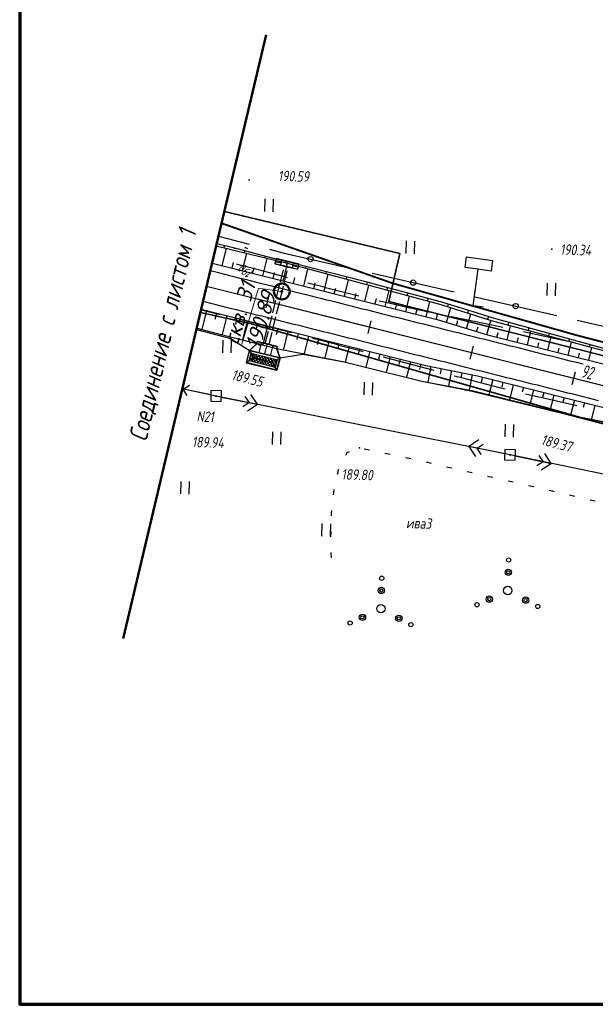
# Paper-space layout 'Лист2' of a CAD drawing. Header units: millimetres. Extents: x -640 to 411, y -3 to 287.
# Tile 1 of 10: x -640 to -531, y 1 to 188. Entities that reach past the tile are written whole.
import ezdxf

# ---------------------------------------------------------------- set-up
doc = ezdxf.new("R2010")
doc.units = ezdxf.units.MM
doc.linetypes.add('ACAD_ISO02W100', pattern=[15, 12, -3])
doc.linetypes.add('CONTI', pattern=[0])
for name, color, linetype, lineweight in [('10', 1, 'Continuous', 35), ('геология', 7, 'Continuous', 20), ('КОПИЯ_ОСЬ_13_ОТКОСЫ', 7, 'Continuous', 30), ('КОПИЯ_ОСЬ_ГРАНИЦЫ_ПОЛОС', 7, 'Continuous', 30), ('ОСЬ_ВЕРХ_ПОКРЫТИЯ_ГРАНИЦЫ_ПОЛОС', 7, 'Continuous', 30), ('ОСЬ_ВЕРХ_ПОКРЫТИЯ_ОСЬ', 1, 'Continuous', 30), ('Трубы мет.', 7, 'ACAD_ISO02W100', 30)]:
    doc.layers.add(name, color=color, linetype=linetype, lineweight=lineweight)
for name, color, linetype in [('_Оформление', 7, 'Continuous'), ('_Ростелеком', 6, 'Continuous'), ('GOR_BDEFAULT', 212, 'CONTI'), ('NAD_MDEFAULT', 7, 'CONTI'), ('PI_OTDEFAULT', 172, 'CONTI'), ('PI_TTDEFAULT', 5, 'CONTI'), ('PLN_O', 7, 'CONTI'), ('SIT_LDEFAULT', 7, 'CONTI'), ('USLZNDEFAULT', 7, 'CONTI'), ('ZAPSKDEFAULT', 7, 'CONTI'), ('КОПИЯ_ОСЬ_ТАНГЕНСЫ', 1, 'Continuous'), ('ОСЬ_ВЕРХ_ПОКРЫТИЯ_ПИКЕТЫ', 1, 'Continuous')]:
    doc.layers.add(name, color=color, linetype=linetype)
doc.styles.add('eskd', font='isocpeur.ttf', dxfattribs={"width": 1.2, "height": 2})
doc.styles.add('SHRFT', font='isocpeui.ttf')
doc.styles.get("Standard").update_dxf_attribs({"font": 'isocpeui.ttf'})
doc.styles.add('ГОСТ', font='isocpeur.ttf', dxfattribs={"height": 4})
doc.linetypes.add('Связь', pattern='A,12.5,[130,ltypeshp.shx,S=1,R=-30,X=0,Y=0.9],1,[130,ltypeshp.shx,S=1,R=-30,X=0,Y=0.9],1,[130,ltypeshp.shx,S=1,R=-30,X=0,Y=0.9],4.5', length=19)

# ---------------------------------------------------------------- blocks, each defined once
blk = doc.blocks.new('BL_2011')
at = {"color": 0}
for p, q in [((0, 0), (0, 2.4)), ((1.6, 0), (1.6, 2.4))]:
    blk.add_line(p, q, dxfattribs=at)
blk = doc.blocks.new('BL_27')
at = {"color": 0}
for p, q in [((1, 1), (-1, 1)), ((-1, 1), (-1, -1)), ((1, -1), (1, 1)), ((-1, -1), (1, -1))]:
    blk.add_line(p, q, dxfattribs=at)
blk.add_circle((0, 0), 0.1, dxfattribs=at)
blk = doc.blocks.new('BL_2010')
at = {"color": 0}
for centre, radius in [((0, 5.78), 0.4), ((0, 3.46), 0.6), ((0, 3.46), 0.3), ((0, 0), 0.8), ((-3.46, -1.74), 0.6), ((-3.46, -1.74), 0.3), ((3.46, -1.74), 0.6), ((3.46, -1.74), 0.3), ((-5.78, -2.88), 0.4), ((5.78, -2.88), 0.4)]:
    blk.add_circle(centre, radius, dxfattribs=at)
blk = doc.blocks.new('A$C25637593')
at = {"layer": 'Трубы мет.', "linetype": 'Continuous', "lineweight": 0}
h = blk.add_hatch(dxfattribs=at)
h.set_pattern_fill('ANSI37', color=256, scale=64, angle=180, style=0)
h.set_pattern_definition([(225, (2253.2026, 3680.535), (5.656854, -5.656854), []), (315, (2253.2026, 3680.535), (5.656854, 5.656854), [])])
h.paths.add_polyline_path([(49, 51), (79, 51), (79, -51), (49, -51)])
at = {"layer": 'Трубы мет.', "linetype": 'Continuous'}
for points in [[(0, 39), (0, 23), (0, 0), (0, -23), (0, -39)], [(0, 23), (8, 23), (8, 39), (0, 39)], [(8, -39), (8, -39), (40, -60), (40, -60), (40, 60), (8, 39), (8, 39)], [(40, 60), (49, 51)], [(88, 60), (79, 51)], [(0, -23), (8, -23), (8, -39), (0, -39)], [(40, -60), (49, -51)], [(79, -51), (88, -60)]]:
    blk.add_lwpolyline(points, dxfattribs=at)
at = {"layer": 'Трубы мет.', "linetype": 'Continuous', "lineweight": 0}
for points in [[(39, 23), (39, 58.1), (9, 38.5), (9, 23)], [(9, -23), (9, -38.5), (39, -58.1), (39, -23)]]:
    blk.add_lwpolyline(points, close=True, dxfattribs=at)
at = {"layer": 'Трубы мет.', "linetype": 'Continuous'}
for points in [[(40, 60), (88, 60), (88, -60), (40, -60)], [(49, 51), (79, 51), (79, -51), (49, -51)]]:
    blk.add_lwpolyline(points, close=True, dxfattribs=at)
at = {"layer": 'Трубы мет.', "ltscale": 1.2}
for points in [[(49, 51), (64, 36)], [(79, 51), (64, 36)], [(64, 36), (64, -36)], [(49, -51), (64, -36)], [(64, -36), (79, -51)]]:
    blk.add_lwpolyline(points, dxfattribs=at)
at = {"layer": 'Трубы мет.', "linetype": 'Continuous', "lineweight": 0}
for points in [[(1, 22), (39, 22)], [(1, 22), (1, 0.5)], [(1, 0.5), (39, 0.5)], [(39, 0.5), (39, 22)], [(1, -0.5), (39, -0.5)], [(1, -0.5), (1, -22)], [(1, -22), (39, -22)], [(39, -22), (39, -0.5)]]:
    blk.add_lwpolyline(points, dxfattribs=at)
blk = doc.blocks.new('A$C76A07AE2')
at = {"layer": 'Трубы мет.', "linetype": 'Continuous', "lineweight": 0}
for p, q in [((-18.9, 44.2), (-8, 44.2)), ((-18.9, 44.2), (-18.9, 23)), ((-4, 45), (-1.3, 45)), ((-18.9, 23), (0, 23)), ((-18.9, 22.1), (-0.9, 22.1)), ((-18.9, 22.1), (-18.9, 21.8)), ((-18.9, 21.8), (-18.9, 0.5)), ((-0.9, 22.1), (-0.9, 0.5)), ((-18.9, -0.5), (-18.9, -20.5)), ((-18.9, -20.5), (-18.9, -22)), ((-18.9, -22), (-0.9, -22)), ((-18.9, -23), (0, -23)), ((-18.9, -23), (-18.9, -44.1)), ((-0.9, -0.5), (-0.9, -20.5)), ((-0.9, -20.5), (-0.9, -22)), ((-18.9, -44.1), (-8, -44.1))]:
    blk.add_line(p, q, dxfattribs=at)
at = {"layer": 'Трубы мет.', "linetype": 'Continuous'}
blk.add_lwpolyline([(-20, -45), (0, -45), (0, 45), (-20, 45)], close=True, dxfattribs=at)
for points in [[(-8, 45), (-8, 23), (0, 23)], [(-8, -45), (-8, -23), (0, -23)]]:
    blk.add_lwpolyline(points, dxfattribs=at)
at = {"layer": 'Трубы мет.', "linetype": 'Continuous', "lineweight": 0}
for points in [[(-18.9, 0.5), (-0.9, 0.5)], [(-18.9, -0.5), (-0.9, -0.5)]]:
    blk.add_lwpolyline(points, dxfattribs=at)
blk = doc.blocks.new('BL_13')
at = {"color": 0}
for p, q in [((-2.5, 7), (-2.5, 9)), ((-2.5, 9), (2.5, 9)), ((2.5, 9), (2.5, 7)), ((0, 7), (-2.5, 7)), ((0, 0), (0, 7)), ((2.5, 7), (0, 7)), ((2, 0), (0, 0))]:
    blk.add_line(p, q, dxfattribs=at)
blk = doc.blocks.new('*U73')
at = {"layer": 'КОПИЯ_ОСЬ_13_ОТКОСЫ'}
for points in [[(0, 0), (0.83, -7.87), (1.02, -9.96), (1.86, -27.85), (2.34, -42.64)], [(0, 0), (0.73, -7.88), (0.89, -9.97), (1.78, -27.85), (2.34, -42.64)], [(0.37, -3.98), (0.42, -3.98)], [(0.55, -5.97), (0.57, -5.97)], [(0.74, -7.97), (0.83, -7.96)], [(0.89, -9.96), (0.92, -9.96)], [(0.99, -11.96), (1.12, -11.95)], [(1.09, -13.96), (1.13, -13.95)], [(1.19, -15.95), (1.3, -15.95)], [(1.29, -17.95), (1.32, -17.95)], [(1.39, -19.95), (1.49, -19.94)], [(1.48, -21.95), (1.52, -21.94)], [(1.58, -23.94), (1.68, -23.94)], [(1.68, -25.94), (1.71, -25.94)], [(1.78, -27.94), (1.86, -27.93)], [(1.86, -29.94), (1.89, -29.94)], [(1.93, -31.94), (1.99, -31.93)], [(2.01, -33.93), (2.03, -33.93)], [(2.09, -35.93), (2.12, -35.93)], [(2.16, -37.93), (2.18, -37.93)], [(2.24, -39.93), (2.26, -39.93)], [(2.32, -41.93), (2.32, -41.93)]]:
    blk.add_lwpolyline(points, dxfattribs=at)

psp = doc.layouts.new('Лист2')

# ---------------------------------------------------------------- linework, layer by layer
at = {"lineweight": 50}
psp.add_line((-593.32, 185.09), (-620.55, 70.41), dxfattribs=at)
at = {"layer": '10'}
for points in [[(155.76, 141.34), (141.62, 139.09), (140.47, 149.17), (88.15, 142.24), (-26.82, 123.3), (-26.31, 113.57), (-97.37, 100.2), (-188.74, 82.9), (-234.81, 79.09), (-245.24, 79.44), (-320.53, 81.96), (-435.81, 101.08), (-493.52, 115.13), (-570.05, 134.4), (-567.93, 143.52), (-601.29, 151.53)], [(-224.96, 59.06), (-224.32, 64.55), (-224.77, 64.61), (-225.41, 59.03), (-234.23, 58.14), (-328.07, 62.53), (-379.16, 70.82), (-377.34, 76.02), (-377.76, 76.17), (-379.62, 70.9), (-429.05, 78.91), (-429.05, 78.91), (-497.96, 95.26), (-495.93, 104.91), (-533.78, 112.44), (-596.38, 130.21), (-605.84, 132.34)], [(-605.84, 132.34), (-596.38, 130.21), (-533.78, 112.44), (-495.93, 104.91), (-497.96, 95.26), (-429.05, 78.91), (-429.05, 78.91), (-379.62, 70.9), (-377.76, 76.17), (-377.34, 76.02), (-379.16, 70.82), (-328.07, 62.53), (-234.23, 58.14), (-225.41, 59.03), (-224.77, 64.61), (-224.32, 64.55), (-224.96, 59.06), (-176.45, 63.92)]]:
    psp.add_lwpolyline(points, dxfattribs=at)
at = {"layer": '_Оформление', "lineweight": 70, "ltscale": 200}
psp.add_lwpolyline([(409.22, 286.78), (-640.2, 286.78), (-640.2, 0.9), (409.22, 0.9)], close=True, dxfattribs=at)
at = {"layer": '_Ростелеком', "color": 5, "linetype": 'Связь', "const_width": 0.35}
psp.add_lwpolyline([(-184.06, 88.92), (-239.6, 82.61), (-274.54, 83.13), (-304.23, 85.6), (-339.2, 89.43), (-381.28, 94.92), (-419.03, 101.37), (-453.53, 108.6), (-496.16, 118.14), (-534.03, 127.92), (-569.25, 137.86), (-601.82, 149.28)], dxfattribs=at)
at = {"layer": 'GOR_BDEFAULT', "color": 212, "elevation": 190, "flags": 128}
for points in [[(-597.19, 144.63), (-597.4, 144.59)], [(-596.83, 144.44), (-597.19, 144.63)], [(-596.83, 144.44), (-597.19, 144.63)]]:
    psp.add_lwpolyline(points, dxfattribs=at)
at = {"layer": 'PI_TTDEFAULT', "color": 5}
for p in [(-596.56, 157.51, 190.59), (-539.04, 144.34, 190.34), (-598.14, 141.27, 190.94), (-602.87, 116.45, 189.94), (-575.61, 106.64, 189.8), (-546.99, 105.29, 189.46)]:
    psp.add_point(p, dxfattribs=at)
at = {"layer": 'PLN_O'}
for p, q in [((-602.41, 146.81), (-596.57, 145.32)), ((-592.69, 144.33), (-589.91, 143.62)), ((-589.91, 143.62), (-577.11, 140.69)), ((-573.21, 139.8), (-557.61, 136.23)), ((-553.71, 135.33), (-538.11, 131.75)), ((-534.23, 130.87), (-520.11, 127.63))]:
    psp.add_line(p, q, dxfattribs=at)
for centre in [(-584.91, 142.47), (-565.42, 138.01), (-545.92, 133.54)]:
    psp.add_circle(centre, 0.5, dxfattribs=at)
at = {"layer": 'SIT_LDEFAULT', "color": 7}
for p, q in [((-598.14, 141.27), (-598.96, 141.49)), ((-594.12, 140.21), (-598.13, 141.28)), ((-590.1, 139.14), (-594.12, 140.21)), ((-589.29, 138.93), (-590.1, 139.14)), ((-582.05, 137.05), (-585.41, 137.91)), ((-578.04, 136.02), (-582.05, 137.04)), ((-575.73, 135.44), (-578.04, 136.01)), ((-605.72, 132.85), (-604.39, 132.53)), ((-570.05, 134.08), (-571.84, 134.51)), ((-566.07, 133.18), (-570.05, 134.08)), ((-562.08, 132.31), (-566.07, 133.18)), ((-604.39, 132.53), (-602.1, 131.97)), ((-598.22, 131.01), (-596.32, 130.54)), ((-558.09, 131.49), (-558.17, 131.5)), ((-554.1, 130.65), (-558.1, 131.48)), ((-596.32, 130.54), (-592.21, 129.49)), ((-592.21, 129.48), (-588.53, 128.52)), ((-550.11, 129.84), (-554.1, 130.66)), ((-548.38, 129.48), (-550.11, 129.84)), ((-584.66, 127.49), (-583.89, 127.29)), ((-583.89, 127.3), (-579.77, 126.22)), ((-542.13, 128.16), (-544.46, 128.66)), ((-538.03, 127.27), (-542.13, 128.16)), ((-534.68, 126.56), (-538.03, 127.27)), ((-579.77, 126.21), (-575.74, 125.14)), ((-575.74, 125.14), (-575, 124.94)), ((-571.12, 123.93), (-567.99, 123.1)), ((-567.99, 123.09), (-564.15, 122.07)), ((-564.15, 122.07), (-561.47, 121.35)), ((-557.59, 120.32), (-556.49, 120.02)), ((-556.49, 120.02), (-552.65, 119)), ((-609.13, 117.77), (-607.94, 118.54)), ((-552.65, 119), (-548.81, 118.02)), ((-548.81, 118.03), (-547.93, 117.8)), ((-603.85, 116.66), (-609.34, 117.82)), ((-602.87, 116.45), (-609.3, 117.8)), ((-608.36, 116.58), (-609.13, 117.77)), ((-546.99, 105.29), (-602.87, 116.45)), ((-601.88, 116.25), (-595.02, 114.89)), ((-597.38, 116.37), (-596.59, 115.2)), ((-595.02, 114.89), (-596.27, 116.76)), ((-544.03, 116.86), (-540.97, 116.15)), ((-540.97, 116.15), (-536.75, 115.21)), ((-596.59, 115.2), (-597.77, 114.41)), ((-596.9, 113.63), (-595.02, 114.89)), ((-536.75, 115.21), (-534.28, 114.68)), ((-552.95, 108.11), (-554.84, 106.85)), ((-547.97, 105.49), (-554.84, 106.85)), ((-554.84, 106.85), (-553.58, 104.98)), ((-553.26, 106.54), (-552.09, 107.33)), ((-578.2, 105.25), (-577.94, 105.72)), ((-577.95, 105.72), (-577.52, 105.9)), ((-574.69, 106.45), (-573.71, 106.24)), ((-570.77, 105.62), (-569.79, 105.41)), ((-566.86, 104.79), (-565.88, 104.58)), ((-552.48, 105.37), (-553.26, 106.54)), ((-489.49, 93.33), (-546.99, 105.29)), ((-546.01, 105.08), (-539.16, 103.66)), ((-541.5, 105.16), (-540.72, 103.98)), ((-539.16, 103.66), (-540.4, 105.55)), ((-562.95, 103.94), (-561.97, 103.71)), ((-559.04, 103.03), (-558.07, 102.81)), ((-540.72, 103.98), (-541.9, 103.21)), ((-541.05, 102.42), (-539.16, 103.66)), ((-579.78, 101.62), (-579.56, 102.59)), ((-555.15, 102.14), (-554.17, 101.92)), ((-551.25, 101.25), (-550.27, 101.03)), ((-547.35, 100.36), (-546.37, 100.14)), ((-543.45, 99.47), (-542.48, 99.24)), ((-580.54, 97.7), (-580.44, 98.69)), ((-539.56, 98.58), (-538.94, 98.43)), ((-538.94, 98.43), (-538.58, 98.35)), ((-535.66, 97.67), (-534.69, 97.44)), ((-531.76, 96.76), (-530.78, 96.54)), ((-580.91, 93.72), (-580.9, 94.2)), ((-580.9, 94.2), (-580.85, 94.71)), ((-581.03, 90), (-581, 90.72)), ((-581.03, 89.72), (-581.03, 90)), ((-580.95, 85.72), (-580.99, 86.72))]:
    psp.add_line(p, q, dxfattribs=at)
at = {"layer": 'геология', "color": 1, "linetype": 'Continuous'}
for p, q in [((-598, 126.33), (-594.83, 136.96)), ((-594.83, 136.96), (-590.43, 136.29))]:
    psp.add_line(p, q, dxfattribs=at)
at = {"layer": 'геология', "color": 1, "linetype": 'Continuous', "lineweight": 50}
for radius in [1.5, 0.103]:
    psp.add_circle((-590.38, 136.31), radius, dxfattribs=at)
at = {"layer": 'КОПИЯ_ОСЬ_13_ОТКОСЫ'}
for points in [[(-602.84, 145), (-599.47, 144.17), (-589.1, 141.61), (-560.12, 133.85), (-550.57, 130.81), (-533.28, 126.18), (-518.97, 122.4), (-513.93, 121.09), (-509.27, 119.94), (-502.47, 118.29), (-494.5, 116.4), (-484.49, 114.05), (-475.06, 111.86), (-466.03, 109.79), (-457.28, 107.81), (-451.94, 106.62), (-448.05, 105.77), (-441.24, 104.3), (-436.19, 103.24), (-429.47, 101.86), (-422.75, 100.52), (-418.37, 99.67)], [(-602.84, 145), (-599.47, 144.17), (-589.1, 141.61), (-560.12, 133.85), (-550.57, 130.81), (-533.28, 126.18), (-518.97, 122.4), (-513.93, 121.09), (-509.27, 119.94), (-502.47, 118.29), (-494.5, 116.4), (-484.49, 114.05), (-475.06, 111.86), (-466.03, 109.79), (-457.28, 107.81), (-451.94, 106.62), (-448.05, 105.77), (-441.24, 104.3), (-436.19, 103.24), (-429.47, 101.86), (-422.75, 100.52), (-418.37, 99.67)], [(-602.73, 145.46), (-599.37, 144.59), (-591.07, 142.41), (-589.02, 141.94), (-584.37, 140.74), (-574.68, 138.25), (-571.68, 137.47), (-559.99, 134.37), (-552.43, 132.01), (-550.43, 131.38), (-533.16, 126.65), (-518.9, 122.69)], [(-601.74, 141.22), (-600.92, 144.53)], [(-601.3, 145.09), (-601.41, 144.65)], [(-599.36, 144.59), (-599.4, 144.44)], [(-597.43, 144.08), (-597.53, 143.69)], [(-597.86, 140.25), (-597.03, 143.57)], [(-595.5, 143.57), (-595.53, 143.44)], [(-593.98, 139.28), (-593.15, 142.61)], [(-593.56, 143.06), (-593.65, 142.73)], [(-591.63, 142.55), (-591.66, 142.44)], [(-603.62, 141.69), (-600.29, 140.86), (-560.84, 130.99), (-551.26, 128.07), (-509.83, 117.7), (-491.39, 113.16), (-482.17, 110.92), (-475.67, 109.36), (-468.09, 107.56), (-462.26, 106.2), (-456.24, 104.82), (-450.6, 103.54), (-444.76, 102.25), (-438.91, 100.99), (-435.5, 100.27), (-430.62, 99.25), (-424.53, 98.02), (-418.42, 96.83)], [(-599.8, 140.74), (-599.53, 141.84)], [(-595.92, 139.77), (-595.65, 140.87)], [(-590.1, 138.31), (-589.27, 141.65)], [(-589.68, 142.09), (-589.75, 141.77)], [(-587.74, 141.61), (-587.77, 141.5)], [(-586.22, 137.34), (-585.4, 140.62)], [(-585.8, 141.11), (-585.9, 140.75)], [(-583.87, 140.61), (-583.9, 140.49)], [(-592.04, 138.79), (-591.77, 139.9)], [(-588.16, 137.82), (-587.88, 138.94)], [(-582.34, 136.37), (-581.54, 139.58)], [(-581.93, 140.11), (-582.03, 139.72)], [(-579.99, 139.62), (-580.03, 139.48)], [(-578.46, 135.4), (-577.67, 138.55)], [(-578.06, 139.12), (-578.17, 138.68)], [(-576.12, 138.62), (-576.16, 138.48)], [(-584.28, 136.85), (-584.01, 137.95)], [(-580.4, 135.88), (-580.13, 136.95)], [(-574.58, 134.43), (-573.81, 137.52)], [(-574.18, 138.12), (-574.3, 137.65)], [(-572.25, 137.62), (-572.29, 137.46)], [(-570.31, 137.11), (-570.44, 136.62)], [(-568.38, 136.6), (-568.42, 136.43)], [(-576.52, 134.91), (-576.26, 135.96)], [(-572.64, 133.94), (-572.38, 134.97)], [(-570.7, 133.45), (-569.94, 136.48)], [(-566.82, 132.48), (-566.08, 135.45)], [(-566.45, 136.08), (-566.58, 135.58)], [(-564.51, 135.57), (-564.56, 135.4)], [(-562.58, 135.06), (-562.72, 134.55)], [(-605.7, 132.93), (-602.47, 132.13), (-563.02, 122.25), (-553.2, 120.31), (-497.03, 106.25), (-486.05, 103.54), (-477.58, 101.47), (-471.45, 99.99), (-464.13, 98.25), (-458.08, 96.84), (-453.88, 95.88), (-448.5, 94.66), (-443.6, 93.58), (-438.7, 92.51), (-432.31, 91.16), (-425.92, 89.84), (-421, 88.86)], [(-568.76, 132.97), (-568.51, 133.98)], [(-564.88, 132), (-564.63, 132.99)], [(-562.94, 131.51), (-562.21, 134.41)], [(-560.65, 134.54), (-560.69, 134.37)], [(-559.08, 130.45), (-558.23, 133.25)], [(-558.73, 133.98), (-558.89, 133.46)], [(-556.82, 133.38), (-556.87, 133.21)], [(-604.72, 132.68), (-605.61, 129.08)], [(-602.78, 132.2), (-603.08, 131)], [(-600.84, 131.72), (-601.74, 128.12)], [(-598.9, 131.23), (-599.2, 130.03)], [(-561, 131.03), (-560.76, 131.99)], [(-555.26, 129.29), (-554.42, 132.04)], [(-554.91, 132.78), (-555.08, 132.25)], [(-553, 132.19), (-553.06, 132.01)], [(-551.09, 131.59), (-551.27, 131.03)], [(-549.17, 131.03), (-549.22, 130.85)], [(-606.61, 129.09), (-600.04, 127.4), (-596.54, 125.12), (-590.72, 123.69), (-586.38, 124.38), (-578.52, 122.93), (-575.51, 122.21)], [(-606.56, 129.32), (-603.37, 128.53), (-595.14, 126.42), (-591.35, 125.49), (-578.52, 122.94), (-575.51, 122.21), (-563.76, 119.3), (-555.98, 117.84), (-553.92, 117.44), (-536.54, 113.13), (-522.23, 109.37)], [(-606.56, 129.32), (-603.37, 128.53), (-595.14, 126.42), (-591.35, 125.49), (-578.52, 122.94), (-575.51, 122.21)], [(-605.85, 128.9), (-605.8, 129.13)], [(-596.96, 130.75), (-597.86, 127.16)], [(-595.02, 130.26), (-595.32, 129.06)], [(-593.08, 129.78), (-593.97, 126.19)], [(-591.14, 129.29), (-591.44, 128.09)], [(-557.17, 129.87), (-556.89, 130.8)], [(-553.34, 128.71), (-553.07, 129.62)], [(-551.43, 128.12), (-550.61, 130.82)], [(-547.55, 127.14), (-546.88, 129.82)], [(-547.24, 130.5), (-547.39, 129.96)], [(-545.32, 129.98), (-545.36, 129.79)], [(-543.39, 129.45), (-543.53, 128.93)], [(-603.92, 128.4), (-603.9, 128.48)], [(-601.98, 127.9), (-601.91, 128.16)], [(-600.04, 127.4), (-600.02, 127.49)], [(-589.2, 128.8), (-590.06, 125.34)], [(-587.26, 128.32), (-587.54, 127.17)], [(-585.32, 127.83), (-586.14, 124.53)], [(-583.38, 127.35), (-583.65, 126.25)], [(-549.49, 127.63), (-549.26, 128.54)], [(-545.61, 126.66), (-545.39, 127.55)], [(-543.67, 126.17), (-543.02, 128.79)], [(-541.46, 128.92), (-541.51, 128.75)], [(-539.79, 125.2), (-539.15, 127.75)], [(-539.53, 128.39), (-539.67, 127.89)], [(-537.6, 127.86), (-537.65, 127.7)], [(-535.67, 127.33), (-535.8, 126.86)], [(-581.44, 126.86), (-582.22, 123.71)], [(-579.5, 126.38), (-579.76, 125.33)], [(-577.56, 125.89), (-578.31, 122.89)], [(-575.62, 125.41), (-575.87, 124.4)], [(-541.73, 125.69), (-541.51, 126.56)], [(-537.85, 124.72), (-537.64, 125.57)], [(-535.91, 124.23), (-535.29, 126.72)], [(-533.74, 126.8), (-533.79, 126.65)], [(-532.03, 123.26), (-531.42, 125.69)], [(-531.81, 126.27), (-531.94, 125.83)], [(-586.38, 124.38), (-586.35, 124.57)], [(-584.41, 124.02), (-584.4, 124.08)], [(-582.45, 123.66), (-582.43, 123.75)], [(-573.67, 124.92), (-574.42, 121.94)], [(-571.73, 124.44), (-571.98, 123.44)], [(-569.79, 123.95), (-570.54, 120.98)], [(-567.85, 123.46), (-568.1, 122.47)], [(-533.97, 123.74), (-533.76, 124.57)], [(-580.48, 123.29), (-580.48, 123.32)], [(-578.51, 122.93), (-578.51, 122.94)], [(-576.57, 122.46), (-576.57, 122.46)], [(-565.91, 122.98), (-566.66, 120.02)], [(-563.97, 122.49), (-564.22, 121.51)], [(-562.02, 122.06), (-562.61, 119.09)], [(-560.06, 121.67), (-560.26, 120.68)], [(-558.1, 121.28), (-558.68, 118.35)], [(-556.14, 120.89), (-556.33, 119.92)], [(-554.17, 120.5), (-554.75, 117.6)], [(-552.22, 120.07), (-552.46, 119.11)], [(-550.28, 119.58), (-551, 116.71)], [(-548.34, 119.1), (-548.58, 118.14)], [(-546.4, 118.61), (-547.12, 115.75)], [(-544.46, 118.13), (-544.7, 117.17)], [(-542.52, 117.64), (-543.24, 114.79)], [(-540.58, 117.15), (-540.82, 116.2)], [(-538.64, 116.67), (-539.35, 113.83)], [(-536.7, 116.18), (-536.94, 115.24)], [(-534.76, 115.7), (-535.47, 112.85)], [(-532.82, 115.21), (-533.06, 114.26)], [(-530.88, 114.73), (-531.6, 111.84)]]:
    psp.add_lwpolyline(points, dxfattribs=at)
at = {"layer": 'КОПИЯ_ОСЬ_ГРАНИЦЫ_ПОЛОС'}
psp.add_lwpolyline([(-533.06, 122.48), (-533.34, 122.56), (-534.31, 122.8), (-535.28, 123.04), (-536.25, 123.28), (-537.22, 123.53), (-538.19, 123.77), (-539.16, 124.01), (-540.13, 124.25), (-541.1, 124.5), (-542.06, 124.74), (-543.03, 124.98), (-544, 125.23), (-544.97, 125.47), (-545.94, 125.71), (-546.91, 125.95), (-547.88, 126.2), (-548.85, 126.44), (-549.82, 126.68), (-550.79, 126.92), (-551.76, 127.17), (-552.73, 127.41), (-553.7, 127.65), (-554.67, 127.89), (-555.64, 128.14), (-556.6, 128.38), (-557.57, 128.62), (-558.54, 128.87), (-559.51, 129.11), (-560.48, 129.35), (-561.45, 129.59), (-562.42, 129.84), (-563.39, 130.08), (-564.36, 130.32), (-565.33, 130.56), (-566.3, 130.81), (-567.27, 131.05), (-568.24, 131.29), (-569.21, 131.53), (-570.18, 131.78), (-571.14, 132.02), (-572.11, 132.26), (-573.08, 132.51), (-574.05, 132.75), (-575.02, 132.99), (-575.99, 133.23), (-576.96, 133.48), (-577.93, 133.72), (-578.9, 133.96), (-579.87, 134.2), (-580.84, 134.45), (-581.81, 134.69), (-582.78, 134.93), (-583.75, 135.17), (-584.72, 135.42), (-585.68, 135.66), (-586.65, 135.9), (-587.62, 136.15), (-588.59, 136.39), (-589.56, 136.63), (-590.53, 136.87), (-591.5, 137.12), (-592.47, 137.36), (-593.44, 137.6), (-594.41, 137.84), (-595.38, 138.09), (-596.35, 138.33), (-597.32, 138.57), (-598.29, 138.81), (-599.26, 139.05), (-600.23, 139.3), (-601.2, 139.54), (-602.17, 139.78), (-603.14, 140.02), (-603.97, 140.23)], dxfattribs=at)
at = {"layer": 'КОПИЯ_ОСЬ_ТАНГЕНСЫ'}
psp.add_line((-604.66, 137.32), (-409.13, 88.37), dxfattribs=at)
at = {"layer": 'ОСЬ_ВЕРХ_ПОКРЫТИЯ_ГРАНИЦЫ_ПОЛОС'}
for points in [[(-603.62, 141.69), (-600.29, 140.86), (-560.84, 130.99), (-551.26, 128.07), (-509.83, 117.7), (-491.39, 113.16), (-482.17, 110.92), (-475.67, 109.36), (-468.09, 107.56), (-462.26, 106.2), (-456.24, 104.82), (-450.6, 103.54), (-444.76, 102.25), (-438.91, 100.99), (-435.5, 100.27), (-430.62, 99.25), (-424.53, 98.02), (-418.42, 96.83)], [(-605.7, 132.93), (-602.47, 132.13), (-563.02, 122.25), (-553.2, 120.31), (-497.03, 106.25), (-486.05, 103.54), (-477.58, 101.47), (-471.45, 99.99), (-464.13, 98.25), (-458.08, 96.84), (-453.88, 95.88), (-448.5, 94.66), (-443.6, 93.58), (-438.7, 92.51), (-432.31, 91.16), (-425.92, 89.84), (-421, 88.86)], [(-530.16, 115.57), (-531.13, 115.82), (-532.1, 116.06), (-533.07, 116.3), (-534.04, 116.55), (-535.01, 116.79), (-535.98, 117.03), (-536.95, 117.27), (-537.92, 117.52), (-538.89, 117.76), (-539.86, 118), (-540.83, 118.24), (-541.8, 118.49), (-542.77, 118.73), (-543.73, 118.97), (-544.7, 119.22), (-545.67, 119.46), (-546.64, 119.7), (-547.61, 119.94), (-548.58, 120.19), (-549.55, 120.43), (-550.52, 120.67), (-551.49, 120.91), (-552.46, 121.16), (-553.43, 121.4), (-554.4, 121.64), (-555.37, 121.89), (-556.34, 122.13), (-557.31, 122.37), (-558.28, 122.61), (-559.25, 122.86), (-560.22, 123.1), (-561.19, 123.34), (-562.16, 123.59), (-563.13, 123.83), (-564.1, 124.07), (-565.07, 124.31), (-566.04, 124.56), (-567.01, 124.8), (-567.98, 125.04), (-568.95, 125.28), (-569.91, 125.53), (-570.88, 125.77), (-571.85, 126.01), (-572.82, 126.26), (-573.79, 126.5), (-574.76, 126.74), (-575.73, 126.98), (-576.7, 127.23), (-577.67, 127.47), (-578.64, 127.71), (-579.61, 127.95), (-580.58, 128.2), (-581.55, 128.44), (-582.52, 128.68), (-583.49, 128.93), (-584.46, 129.17), (-585.43, 129.41), (-586.4, 129.65), (-587.37, 129.9), (-588.34, 130.14), (-589.31, 130.38), (-590.28, 130.62), (-591.25, 130.87), (-592.22, 131.11), (-593.19, 131.35), (-594.16, 131.6), (-595.12, 131.84), (-596.09, 132.08), (-597.06, 132.32), (-598.03, 132.56), (-599, 132.81), (-599.97, 133.05), (-600.94, 133.29), (-601.91, 133.53), (-602.88, 133.77), (-603.85, 134.02), (-604.82, 134.26), (-605.36, 134.39)]]:
    psp.add_lwpolyline(points, dxfattribs=at)
at = {"layer": 'ОСЬ_ВЕРХ_ПОКРЫТИЯ_ОСЬ'}
psp.add_lwpolyline([(-604.66, 137.31), (-586.4, 132.75), (-586.4, 132.75), (-510.81, 113.82)], dxfattribs=at)
at = {"layer": 'ОСЬ_ВЕРХ_ПОКРЫТИЯ_ПИКЕТЫ'}
for p, q in [((-593.37, 133.2), (-592.76, 135.63)), ((-573.97, 128.35), (-573.36, 130.77)), ((-554.57, 123.49), (-553.96, 125.91)), ((-535.17, 118.63), (-534.56, 121.06)), ((-535.17, 118.63), (-534.56, 121.06))]:
    psp.add_line(p, q, dxfattribs=at)
at = {"layer": 'Трубы мет.', "linetype": 'Continuous'}
for points in [[(-589.52, 141.07), (-587.34, 140.53), (-587.1, 141.5), (-591.47, 142.57), (-591.71, 141.6)], [(-596.54, 125.12), (-595.14, 126.42), (-595.04, 126.81), (-591.26, 125.88), (-591.35, 125.49), (-590.72, 123.69)], [(-596.54, 125.12), (-597.13, 122.79), (-591.29, 121.36), (-590.72, 123.69)]]:
    psp.add_lwpolyline(points, close=True, dxfattribs=at)
at = {"layer": 'Трубы мет.', "ltscale": 0.2}
for points in [[(-593.51, 126.44), (-589.89, 141.16), (-589.89, 141.16)], [(-592.79, 126.26), (-589.16, 140.98), (-589.16, 140.98)]]:
    psp.add_lwpolyline(points, dxfattribs=at)
at = {"layer": 'Трубы мет.', "linetype": 'Continuous'}
for points in [[(-590.86, 141.39), (-588.19, 140.74)], [(-594.49, 126.68), (-591.82, 126.02)]]:
    psp.add_lwpolyline(points, dxfattribs=at)

# ---------------------------------------------------------------- block references
at = {"layer": '_Ростелеком', "color": 5, "rotation": 352.0690330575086}
psp.add_blockref('BL_13', (-554.03, 133.62), dxfattribs=at)
at = {"layer": 'USLZNDEFAULT', "color": 7, "rotation": 358.4120607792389}
for p in [(-602.87, 116.45), (-546.99, 105.29)]:
    psp.add_blockref('BL_27', p, dxfattribs=at)
at = {"layer": 'ZAPSKDEFAULT', "color": 7, "rotation": 358.4120607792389}
for name, p in [('BL_2011', (-593.59, 151.51)), ('BL_2011', (-566.76, 143.52)), ('BL_2011', (-539.92, 135.53)), ('BL_2011', (-601.59, 124.68)), ('BL_2011', (-574.75, 116.69)), ('BL_2011', (-547.92, 108.69)), ('BL_2011', (-592.16, 107.27)), ('BL_2011', (-609.58, 97.85)), ('BL_2011', (-582.74, 89.85)), ('BL_2010', (-547.42, 79.52)), ('BL_2010', (-571.54, 76.06))]:
    psp.add_blockref(name, p, dxfattribs=at)
at = {"layer": 'КОПИЯ_ОСЬ_13_ОТКОСЫ', "rotation": 73.41206077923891}
psp.add_blockref('*U73', (-563.76, 119.3), dxfattribs=at)
at = {"layer": 'Трубы мет.', "lineweight": 30, "ltscale": 7, "xscale": 0.05, "yscale": 0.05, "zscale": 0.05}
for name, p, rotation in [('A$C76A07AE2', (-589.52, 141.07), 256.1559405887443), ('A$C25637593', (-593.15, 126.35), 256.1559405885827)]:
    psp.add_blockref(name, p, dxfattribs=dict(at, rotation=rotation))

# ---------------------------------------------------------------- texts
at = {"layer": 'GOR_BDEFAULT', "color": 212, "style": 'SHRFT', "width": 0.75}
psp.add_text('190', height=1.722, rotation=137.4234, dxfattribs=at).set_placement((-595.68, 139.87, 190))
at = {"layer": 'NAD_MDEFAULT', "color": 7, "style": 'eskd', "oblique": 10, "width": 0.8}
for s, height, rotation, p in [('Соединение с листом 1', 3.5, 76.6391, (-616.09, 107.69)), ('N21', 2, 358.1429, (-606.59, 111.6)), ('ива3', 2, 358.4121, (-566.76, 91.35))]:
    psp.add_text(s, height=height, rotation=rotation, dxfattribs=at).set_placement(p)
at = {"layer": 'PI_OTDEFAULT', "color": 172, "style": 'eskd', "oblique": 10, "width": 0.8}
for s, rotation, p in [('190.59', 358.4121, (-591.1, 157.3)), ('190.34', 358.4121, (-537.47, 143.31)), ('189.55', 345.4121, (-600.07, 119.64)), ('189.94', 358.4121, (-607.46, 106.75)), ('189.37', 345.4121, (-541.24, 107.25)), ('189.80', 358.4121, (-579.05, 100.6))]:
    psp.add_text(s, height=2, rotation=rotation, dxfattribs=at).set_placement(p)
at = {"layer": 'геология', "color": 1, "style": 'ГОСТ', "oblique": 15}
for s, p in [('скв. 31', (-598.72, 126.03)), ('190.89', (-594.52, 125.07))]:
    psp.add_text(s, height=3, rotation=73.5121, dxfattribs=at).set_placement(p)
at = {"layer": 'ОСЬ_ВЕРХ_ПОКРЫТИЯ_ПИКЕТЫ', "width": 0.6}
psp.add_text('92', height=2.5, rotation=345.9443, dxfattribs=at).set_placement((-533.61, 120.05))

doc.saveas('drawing.dxf')
